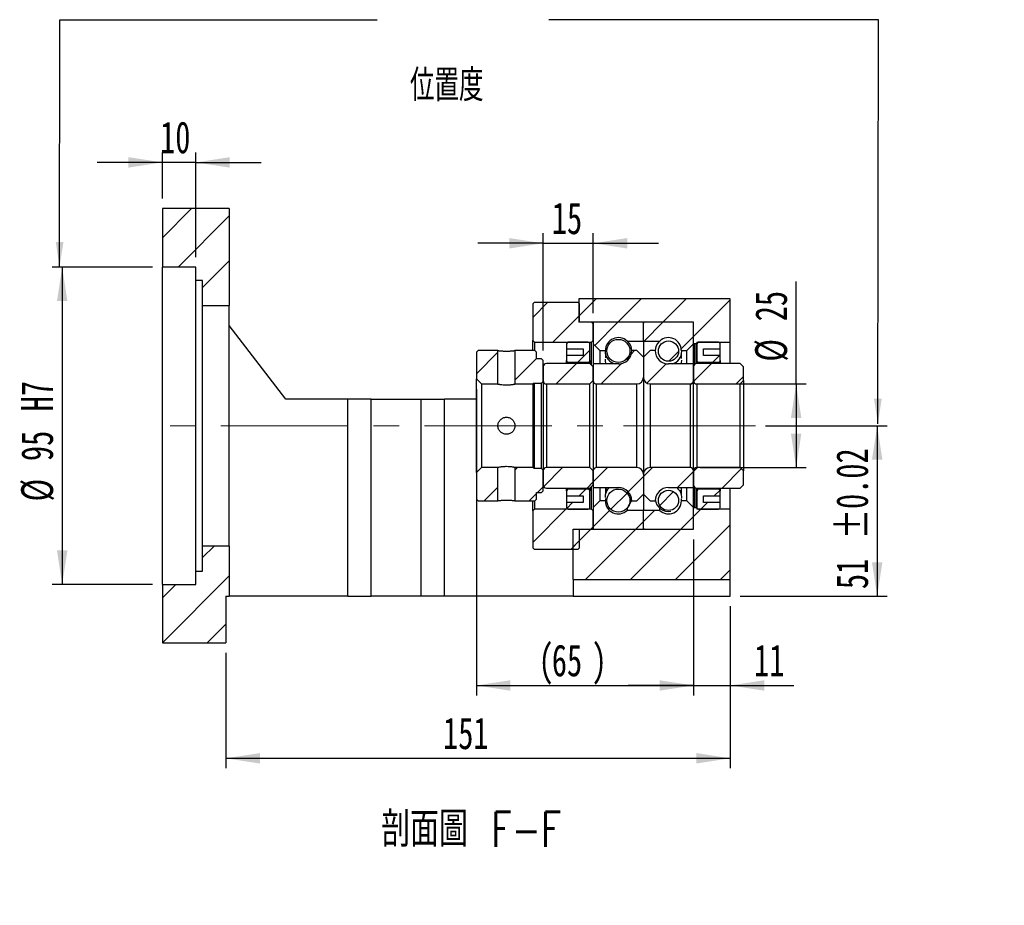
# Model space of a CAD drawing. Header units: millimetres. Extents: x 25 to 283, y 6 to 201.
# Tile 4 of 5: x 185 to 283, y 6 to 95. Entities that reach past the tile are written whole.
import ezdxf

# ---------------------------------------------------------------- set-up
doc = ezdxf.new("R2010")
doc.units = ezdxf.units.MM
doc.linetypes.add('CENTERX2', pattern=[20.32, 12.7, -2.54, 2.54, -2.54])
doc.layers.add('圖層0', color=7, linetype='Continuous')
doc.styles.add('SLDTEXTSTYLE0', font='TXT', dxfattribs={"width": 0.7})
doc.styles.add('SLDTEXTSTYLE1', font='TXT', dxfattribs={"width": 0.7, "bigfont": 'bigfont'})
doc.styles.add('SLDTEXTSTYLE4', font='TXT', dxfattribs={"width": 0.75, "bigfont": 'bigfont'})
doc.dimstyles.new('SLDDIMSTYLE3', dxfattribs={"dimtxt": 3.389974, "dimasz": 2.5, "dimexe": 0, "dimexo": 0.0625, "dimgap": 0.847493, "dimtad": 1, "dimlfac": 3, "dimrnd": 1e-09, "dimzin": 12, "dimdsep": 46, "dimtxsty": 'SLDTEXTSTYLE0', "dimsah": 1, "dimcen": 0.09, "dimadec": 0, "dimazin": 3, "dimtfac": 1, "dimtofl": 0, "dimtmove": 0, "dimatfit": 3, "dimfxl": 1, "dimfrac": 2, "dimtolj": 1, "dimtzin": 12, "dimarcsym": 0})
doc.dimstyles.new('SLDDIMSTYLE6', dxfattribs={"dimtxt": 3.389974, "dimasz": 2.5, "dimexe": 0, "dimexo": 0.0625, "dimgap": 0.847493, "dimtad": 1, "dimlfac": 3, "dimrnd": 1e-09, "dimzin": 12, "dimdsep": 46, "dimtxsty": 'SLDTEXTSTYLE0', "dimsah": 1, "dimcen": 0.09, "dimadec": 0, "dimazin": 3, "dimtfac": 1, "dimtmove": 0, "dimatfit": 0, "dimfxl": 1, "dimfrac": 2, "dimtolj": 1, "dimtzin": 12, "dimarcsym": 0})
doc.dimstyles.new('SLDDIMSTYLE7', dxfattribs={"dimtxt": 3.389974, "dimasz": 2.5, "dimexe": 0, "dimexo": 0.0625, "dimgap": 0.847493, "dimtad": 1, "dimlfac": 3, "dimrnd": 1e-09, "dimzin": 12, "dimdsep": 46, "dimtxsty": 'SLDTEXTSTYLE0', "dimsah": 1, "dimcen": 0.09, "dimadec": 0, "dimazin": 3, "dimtfac": 1, "dimtofl": 0, "dimtmove": 0, "dimatfit": 3, "dimfxl": 1, "dimfrac": 2, "dimtolj": 1, "dimarcsym": 0})
doc.dimstyles.new('SLDDIMSTYLE8', dxfattribs={"dimtxt": 3.389974, "dimasz": 2.5, "dimexe": 0, "dimexo": 0.0625, "dimgap": 0.847493, "dimtad": 1, "dimlfac": 3, "dimrnd": 1e-09, "dimzin": 12, "dimdsep": 46, "dimtxsty": 'SLDTEXTSTYLE0', "dimsah": 1, "dimcen": 0.09, "dimadec": 0, "dimazin": 3, "dimtol": 1, "dimtp": 0.02, "dimtm": 0.02, "dimtfac": 1, "dimtofl": 0, "dimtmove": 0, "dimatfit": 3, "dimfxl": 1, "dimfrac": 2, "dimtolj": 1, "dimarcsym": 0})

# ---------------------------------------------------------------- blocks, each defined once
blk = doc.blocks.new('_D_12')
at = {"layer": '圖層0', "color": 7}
for p, q in [((198.832, 77.012), (198.832, 81.621)), ((202.165, 71.179), (202.165, 81.621)), ((198.832, 80.621), (192.313, 80.621)), ((202.165, 80.621), (198.832, 80.621)), ((202.165, 80.621), (208.685, 80.621))]:
    blk.add_line(p, q, dxfattribs=at)
for points in [[(198.832, 80.621), (195.442, 81.143), (195.442, 80.1)], [(202.165, 80.621), (205.555, 80.1), (205.555, 81.143)]]:
    blk.add_solid(points, dxfattribs=at)
at = {"layer": '圖層0', "color": 7, "insert": (198.605, 84.714), "char_height": 3.175, "attachment_point": 1, "style": 'SLDTEXTSTYLE0'}
blk.add_mtext('10', dxfattribs=at)
blk = doc.blocks.new('_D_13')
at = {"layer": '圖層0', "color": 7}
for p, q in [((197.832, 70.179), (187.832, 70.179)), ((188.832, 70.179), (188.832, 38.512)), ((197.832, 38.512), (187.832, 38.512))]:
    blk.add_line(p, q, dxfattribs=at)
for points in [[(188.832, 70.179), (188.311, 66.789), (189.354, 66.789)], [(188.832, 38.512), (189.354, 41.902), (188.311, 41.902)]]:
    blk.add_solid(points, dxfattribs=at)
at = {"layer": '圖層0', "color": 7, "char_height": 3.175, "attachment_point": 1, "rotation": 90, "style": 'SLDTEXTSTYLE0'}
for s, insert in [('H7', (184.739, 55.788)), ('95', (184.739, 50.821)), ('%%c', (184.739, 46.8))]:
    blk.add_mtext(s, dxfattribs=dict(at, insert=insert))
blk = doc.blocks.new('_D_14')
at = {"layer": '圖層0', "color": 7}
for p, q in [((255.499, 36.345), (255.499, 20.166)), ((205.165, 31.679), (205.165, 20.166)), ((205.165, 21.166), (255.499, 21.166))]:
    blk.add_line(p, q, dxfattribs=at)
for points in [[(205.165, 21.166), (208.555, 20.645), (208.555, 21.688)], [(255.499, 21.166), (252.109, 21.688), (252.109, 20.645)]]:
    blk.add_solid(points, dxfattribs=at)
at = {"layer": '圖層0', "color": 7, "insert": (226.84, 25.259), "char_height": 3.175, "attachment_point": 1, "style": 'SLDTEXTSTYLE0'}
blk.add_mtext('151', dxfattribs=at)
blk = doc.blocks.new('_D_15')
at = {"layer": '圖層0', "color": 7}
for p, q in [((230.165, 58.012), (230.165, 27.433)), ((251.832, 43.012), (251.832, 27.433)), ((230.165, 28.433), (251.832, 28.433))]:
    blk.add_line(p, q, dxfattribs=at)
for points in [[(230.165, 28.433), (233.555, 27.912), (233.555, 28.955)], [(251.832, 28.433), (248.442, 28.955), (248.442, 27.912)]]:
    blk.add_solid(points, dxfattribs=at)
at = {"layer": '圖層0', "color": 7, "char_height": 3.175, "attachment_point": 1, "style": 'SLDTEXTSTYLE0'}
for s, insert in [('(', (236.364, 32.526)), ('65', (237.693, 32.526)), (')', (241.667, 32.526))]:
    blk.add_mtext(s, dxfattribs=dict(at, insert=insert))
blk = doc.blocks.new('_D_16')
at = {"layer": '圖層0', "color": 7}
for p, q in [((251.832, 43.012), (251.832, 27.433)), ((255.499, 36.345), (255.499, 27.433)), ((251.832, 28.433), (245.313, 28.433)), ((251.832, 28.433), (255.499, 28.433)), ((255.499, 28.433), (261.846, 28.433))]:
    blk.add_line(p, q, dxfattribs=at)
for points in [[(251.832, 28.433), (248.442, 28.955), (248.442, 27.912)], [(255.499, 28.433), (258.889, 27.912), (258.889, 28.955)]]:
    blk.add_solid(points, dxfattribs=at)
at = {"layer": '圖層0', "color": 7, "insert": (257.871, 32.526), "char_height": 3.175, "attachment_point": 1, "style": 'SLDTEXTSTYLE0'}
blk.add_mtext('11', dxfattribs=at)
blk = doc.blocks.new('_D_17')
at = {"layer": '圖層0', "color": 7}
for p, q in [((262.073, 58.512), (262.073, 68.747)), ((252.499, 58.512), (263.073, 58.512)), ((262.073, 58.512), (262.073, 50.179)), ((252.499, 50.179), (263.073, 50.179))]:
    blk.add_line(p, q, dxfattribs=at)
for points in [[(262.073, 58.512), (261.552, 55.122), (262.595, 55.122)], [(262.073, 50.179), (262.595, 53.569), (261.552, 53.569)]]:
    blk.add_solid(points, dxfattribs=at)
at = {"layer": '圖層0', "color": 7, "char_height": 3.175, "attachment_point": 1, "rotation": 90, "style": 'SLDTEXTSTYLE0'}
for s, insert in [('25', (257.98, 64.772)), ('%%c', (257.98, 60.75))]:
    blk.add_mtext(s, dxfattribs=dict(at, insert=insert))
blk = doc.blocks.new('_D_18')
at = {"layer": '圖層0', "color": 7}
for p, q in [((259.012, 54.345), (271.159, 54.345)), ((270.159, 54.345), (270.159, 37.345)), ((256.499, 37.345), (271.159, 37.345))]:
    blk.add_line(p, q, dxfattribs=at)
for points in [[(270.159, 54.345), (269.638, 50.955), (270.681, 50.955)], [(270.159, 37.345), (270.681, 40.735), (269.638, 40.735)]]:
    blk.add_solid(points, dxfattribs=at)
at = {"layer": '圖層0', "color": 7, "char_height": 3.175, "attachment_point": 1, "rotation": 90, "style": 'SLDTEXTSTYLE0'}
for s, insert in [('±0.02', (266.066, 43.017)), ('51', (266.066, 38.05))]:
    blk.add_mtext(s, dxfattribs=dict(at, insert=insert))
blk = doc.blocks.new('_D_19')
at = {"layer": '圖層0', "color": 7}
for p, q in [((236.832, 61.845), (236.832, 73.552)), ((241.832, 65.579), (241.832, 73.552)), ((236.832, 72.552), (230.313, 72.552)), ((236.832, 72.552), (241.832, 72.552)), ((241.832, 72.552), (248.351, 72.552))]:
    blk.add_line(p, q, dxfattribs=at)
for points in [[(236.832, 72.552), (233.442, 73.074), (233.442, 72.031)], [(241.832, 72.552), (245.222, 72.031), (245.222, 73.074)]]:
    blk.add_solid(points, dxfattribs=at)
at = {"layer": '圖層0', "color": 7, "insert": (237.693, 76.645), "char_height": 3.175, "attachment_point": 1, "style": 'SLDTEXTSTYLE0'}
blk.add_mtext('15', dxfattribs=at)

msp = doc.modelspace()

# ---------------------------------------------------------------- hatches: boundary and pattern name
at = {"layer": '圖層0', "linetype": 'Continuous', "lineweight": 18}
h = msp.add_hatch(dxfattribs=at)
h.set_pattern_fill('ANSI31', color=256, style=0)
h.paths.add_polyline_path([(205.4987, 66.3454), (205.4987, 76.0121), (198.8321, 76.0121), (198.8321, 70.1787), (202.1654, 70.1787), (202.1654, 68.8454), (202.8321, 68.8454), (202.8321, 66.3454)], flags=0)
h = msp.add_hatch(dxfattribs=at)
h.set_pattern_fill('ANSI31', color=256, style=0)
h.paths.add_polyline_path([(252.1654, 62.6787), (255.4987, 62.6787), (255.4987, 67.0121), (240.3987, 67.0121), (240.3987, 64.6787), (251.8321, 64.6787), (251.8321, 62.5787), (251.8987, 62.5121), (252.0987, 62.5121), (252.1654, 62.5787)], flags=0)
h = msp.add_hatch(dxfattribs=at)
h.set_pattern_fill('ANSI31', color=256, style=0)
h.paths.add_polyline_path([(235.9487, 66.6787), (235.7821, 66.5121), (235.7821, 62.8454), (235.9487, 62.6787), (241.6654, 62.6787), (241.8321, 62.8454), (241.8321, 64.5121), (241.6654, 64.6787), (240.4487, 64.6787), (240.4487, 66.5121), (240.2821, 66.6787)], flags=0)
h = msp.add_hatch(dxfattribs=at)
h.set_pattern_fill('ANSI31', color=256, style=0)
edge = h.paths.add_edge_path(flags=0)
edge.add_line((246.7321, 64.6787), (241.9321, 64.6787))
edge.add_arc((241.9321, 64.5787), 0.1, 90, 180)
edge.add_line((241.8321, 64.5787), (241.8321, 62.5121))
edge.add_line((241.8321, 62.5121), (242.4987, 61.8454))
edge.add_line((242.4987, 61.8454), (243.0404, 61.8454))
edge.add_arc((244.3321, 61.8454), 1.2917, 47.348118, 180, ccw=False)
edge.add_line((245.2072, 62.7954), (246.8321, 62.7954))
edge.add_line((246.8321, 62.7954), (246.8321, 64.5787))
edge.add_arc((246.7321, 64.5787), 0.1, 0, 90)
h = msp.add_hatch(dxfattribs=at)
h.set_pattern_fill('ANSI31', color=256, style=0)
edge = h.paths.add_edge_path(flags=0)
edge.add_line((251.8321, 62.5121), (251.8321, 64.5787))
edge.add_arc((251.7321, 64.5787), 0.1, 0, 90)
edge.add_line((251.7321, 64.6787), (246.9321, 64.6787))
edge.add_arc((246.9321, 64.5787), 0.1, 90, 180)
edge.add_line((246.8321, 64.5787), (246.8321, 62.7954))
edge.add_line((246.8321, 62.7954), (248.4569, 62.7954))
edge.add_arc((249.3321, 61.8454), 1.2917, 0, 132.651882, ccw=False)
edge.add_line((250.6237, 61.8454), (251.1654, 61.8454))
edge.add_line((251.1654, 61.8454), (251.8321, 62.5121))
h = msp.add_hatch(dxfattribs=at)
h.set_pattern_fill('ANSI31', color=256, style=0)
edge = h.paths.add_edge_path(flags=0)
edge.add_arc((244.3321, 61.8154), 1.1528, 0, 360)
h = msp.add_hatch(dxfattribs=at)
h.set_pattern_fill('ANSI31', color=256, style=0)
edge = h.paths.add_edge_path(flags=0)
edge.add_line((240.8321, 62.0121), (240.8321, 61.3454))
edge.add_line((240.8321, 61.3454), (239.1654, 61.3454))
edge.add_line((239.1654, 61.3454), (239.1654, 60.8454))
edge.add_arc((239.3321, 60.8454), 0.1667, 180, 270)
edge.add_line((239.3321, 60.6787), (241.3321, 60.6787))
edge.add_arc((241.3321, 60.8454), 0.1667, 270, 360)
edge.add_line((241.4987, 60.8454), (241.4987, 62.5121))
edge.add_arc((241.3321, 62.5121), 0.1667, 0, 90)
edge.add_line((241.3321, 62.6787), (239.3321, 62.6787))
edge.add_arc((239.3321, 62.5121), 0.1667, 90, 180)
edge.add_line((239.1654, 62.5121), (239.1654, 62.0121))
edge.add_line((239.1654, 62.0121), (240.8321, 62.0121))
h = msp.add_hatch(dxfattribs=at)
h.set_pattern_fill('ANSI31', color=256, style=0)
edge = h.paths.add_edge_path(flags=0)
edge.add_arc((249.3321, 61.7945), 1.0085, 0, 360)
h = msp.add_hatch(dxfattribs=at)
h.set_pattern_fill('ANSI31', color=256, style=0)
edge = h.paths.add_edge_path(flags=0)
edge.add_line((254.4987, 60.8454), (254.4987, 61.3454))
edge.add_line((254.4987, 61.3454), (252.8321, 61.3454))
edge.add_line((252.8321, 61.3454), (252.8321, 62.0121))
edge.add_line((252.8321, 62.0121), (254.4987, 62.0121))
edge.add_line((254.4987, 62.0121), (254.4987, 62.5121))
edge.add_arc((254.3321, 62.5121), 0.1667, 0, 90)
edge.add_line((254.3321, 62.6787), (252.3321, 62.6787))
edge.add_arc((252.3321, 62.5121), 0.1667, 90, 180)
edge.add_line((252.1654, 62.5121), (252.1654, 60.8454))
edge.add_arc((252.3321, 60.8454), 0.1667, 180, 270)
edge.add_line((252.3321, 60.6787), (254.3321, 60.6787))
edge.add_arc((254.3321, 60.8454), 0.1667, 270, 360)
h = msp.add_hatch(dxfattribs=at)
h.set_pattern_fill('ANSI31', color=256, style=0)
h.paths.add_polyline_path([(230.3321, 61.8454), (230.1654, 61.6787), (230.1654, 59.0121), (230.6654, 58.5121), (232.3154, 58.5121), (232.3154, 61.8454)], flags=0)
h = msp.add_hatch(dxfattribs=at)
h.set_pattern_fill('ANSI31', color=256, style=0)
h.paths.add_polyline_path([(236.8321, 60.8454), (236.6654, 61.0121), (236.1654, 61.0121), (236.1654, 61.6787), (235.9987, 61.8454), (234.0154, 61.8454), (234.0154, 58.5121), (235.8321, 58.5121), (235.9154, 58.5954), (236.6654, 58.5954), (236.8321, 58.7621)], flags=0)
h = msp.add_hatch(dxfattribs=at)
h.set_pattern_fill('ANSI31', color=256, style=0)
edge = h.paths.add_edge_path(flags=0)
edge.add_line((246.8321, 59.1787), (246.8321, 61.1787))
edge.add_line((246.8321, 61.1787), (246.1654, 61.8454))
edge.add_line((246.1654, 61.8454), (245.6654, 61.8454))
edge.add_arc((244.3321, 61.8454), 1.3333, 270, 360, ccw=False)
edge.add_line((244.3321, 60.5121), (241.8321, 60.5121))
edge.add_line((241.8321, 60.5121), (241.8321, 58.8454))
edge.add_arc((242.1654, 58.8454), 0.3333, 180, 270)
edge.add_line((242.1654, 58.5121), (246.1654, 58.5121))
edge.add_arc((246.1654, 59.1787), 0.6667, 270, 360)
h = msp.add_hatch(dxfattribs=at)
h.set_pattern_fill('ANSI31', color=256, style=0)
edge = h.paths.add_edge_path(flags=0)
edge.add_line((247.9987, 61.8454), (247.4987, 61.8454))
edge.add_line((247.4987, 61.8454), (246.8321, 61.1787))
edge.add_line((246.8321, 61.1787), (246.8321, 59.1787))
edge.add_arc((247.4987, 59.1787), 0.6667, 180, 270)
edge.add_line((247.4987, 58.5121), (251.4987, 58.5121))
edge.add_arc((251.4987, 58.8454), 0.3333, 270, 360)
edge.add_line((251.8321, 58.8454), (251.8321, 60.5121))
edge.add_line((251.8321, 60.5121), (249.3321, 60.5121))
edge.add_arc((249.3321, 61.8454), 1.3333, 180, 270, ccw=False)
h = msp.add_hatch(dxfattribs=at)
h.set_pattern_fill('ANSI31', color=256, style=0)
edge = h.paths.add_edge_path(flags=0)
edge.add_line((241.4987, 58.5121), (241.8321, 58.8454))
edge.add_line((241.8321, 58.8454), (241.8321, 60.2287))
edge.add_line((241.8321, 60.2287), (241.4987, 60.5621))
edge.add_line((241.4987, 60.5621), (237.1654, 60.5621))
edge.add_arc((237.1654, 60.2287), 0.3333, 90, 180)
edge.add_line((236.8321, 60.2287), (236.8321, 58.8454))
edge.add_arc((237.1654, 58.8454), 0.3333, 180, 270)
edge.add_line((237.1654, 58.5121), (241.4987, 58.5121))
h = msp.add_hatch(dxfattribs=at)
h.set_pattern_fill('ANSI31', color=256, style=0)
edge = h.paths.add_edge_path(flags=0)
edge.add_line((256.4987, 58.5121), (256.8321, 58.8454))
edge.add_line((256.8321, 58.8454), (256.8321, 60.2287))
edge.add_line((256.8321, 60.2287), (256.4987, 60.5621))
edge.add_line((256.4987, 60.5621), (252.1654, 60.5621))
edge.add_arc((252.1654, 60.2287), 0.3333, 90, 180)
edge.add_line((251.8321, 60.2287), (251.8321, 58.8454))
edge.add_arc((252.1654, 58.8454), 0.3333, 180, 270)
edge.add_line((252.1654, 58.5121), (256.4987, 58.5121))
h = msp.add_hatch(dxfattribs=at)
h.set_pattern_fill('ANSI31', color=256, style=0)
h.paths.add_polyline_path([(230.1654, 47.0121), (230.3321, 46.8454), (232.3154, 46.8454), (232.3154, 50.1787), (230.6654, 50.1787), (230.1654, 49.6787)], flags=0)
h = msp.add_hatch(dxfattribs=at)
h.set_pattern_fill('ANSI31', color=256, style=0)
h.paths.add_polyline_path([(235.9987, 46.8454), (236.1654, 47.0121), (236.1654, 47.6787), (236.6654, 47.6787), (236.8321, 47.8454), (236.8321, 49.9287), (236.6654, 50.0954), (235.9154, 50.0954), (235.8321, 50.1787), (234.0154, 50.1787), (234.0154, 46.8454)], flags=0)
h = msp.add_hatch(dxfattribs=at)
h.set_pattern_fill('ANSI31', color=256, style=0)
edge = h.paths.add_edge_path(flags=0)
edge.add_line((241.8321, 49.8454), (241.4987, 50.1787))
edge.add_line((241.4987, 50.1787), (237.1654, 50.1787))
edge.add_arc((237.1654, 49.8454), 0.3333, 90, 180)
edge.add_line((236.8321, 49.8454), (236.8321, 48.4621))
edge.add_arc((237.1654, 48.4621), 0.3333, 180, 270)
edge.add_line((237.1654, 48.1287), (241.4987, 48.1287))
edge.add_line((241.4987, 48.1287), (241.8321, 48.4621))
edge.add_line((241.8321, 48.4621), (241.8321, 49.8454))
h = msp.add_hatch(dxfattribs=at)
h.set_pattern_fill('ANSI31', color=256, style=0)
edge = h.paths.add_edge_path(flags=0)
edge.add_line((245.6654, 46.8454), (246.1654, 46.8454))
edge.add_line((246.1654, 46.8454), (246.8321, 47.5121))
edge.add_line((246.8321, 47.5121), (246.8321, 49.5121))
edge.add_arc((246.1654, 49.5121), 0.6667, 360, 450)
edge.add_line((246.1654, 50.1787), (242.1654, 50.1787))
edge.add_arc((242.1654, 49.8454), 0.3333, 90, 180)
edge.add_line((241.8321, 49.8454), (241.8321, 48.1787))
edge.add_line((241.8321, 48.1787), (244.3321, 48.1787))
edge.add_arc((244.3321, 46.8454), 1.3333, 0, 90, ccw=False)
h = msp.add_hatch(dxfattribs=at)
h.set_pattern_fill('ANSI31', color=256, style=0)
edge = h.paths.add_edge_path(flags=0)
edge.add_line((246.8321, 49.5121), (246.8321, 47.5121))
edge.add_line((246.8321, 47.5121), (247.4987, 46.8454))
edge.add_line((247.4987, 46.8454), (247.9987, 46.8454))
edge.add_arc((249.3321, 46.8454), 1.3333, 90, 180, ccw=False)
edge.add_line((249.3321, 48.1787), (251.8321, 48.1787))
edge.add_line((251.8321, 48.1787), (251.8321, 49.8454))
edge.add_arc((251.4987, 49.8454), 0.3333, 0, 90)
edge.add_line((251.4987, 50.1787), (247.4987, 50.1787))
edge.add_arc((247.4987, 49.5121), 0.6667, 90, 180)
h = msp.add_hatch(dxfattribs=at)
h.set_pattern_fill('ANSI31', color=256, style=0)
edge = h.paths.add_edge_path(flags=0)
edge.add_line((256.8321, 49.8454), (256.4987, 50.1787))
edge.add_line((256.4987, 50.1787), (252.1654, 50.1787))
edge.add_arc((252.1654, 49.8454), 0.3333, 90, 180)
edge.add_line((251.8321, 49.8454), (251.8321, 48.4621))
edge.add_arc((252.1654, 48.4621), 0.3333, 180, 270)
edge.add_line((252.1654, 48.1287), (256.4987, 48.1287))
edge.add_line((256.4987, 48.1287), (256.8321, 48.4621))
edge.add_line((256.8321, 48.4621), (256.8321, 49.8454))
h = msp.add_hatch(dxfattribs=at)
h.set_pattern_fill('ANSI31', color=256, style=0)
edge = h.paths.add_edge_path(flags=0)
edge.add_line((239.1654, 47.8454), (239.1654, 47.3454))
edge.add_line((239.1654, 47.3454), (240.8321, 47.3454))
edge.add_line((240.8321, 47.3454), (240.8321, 46.6787))
edge.add_line((240.8321, 46.6787), (239.1654, 46.6787))
edge.add_line((239.1654, 46.6787), (239.1654, 46.1787))
edge.add_arc((239.3321, 46.1787), 0.1667, 180, 270)
edge.add_line((239.3321, 46.0121), (241.3321, 46.0121))
edge.add_arc((241.3321, 46.1787), 0.1667, 270, 360)
edge.add_line((241.4987, 46.1787), (241.4987, 47.8454))
edge.add_arc((241.3321, 47.8454), 0.1667, 0, 90)
edge.add_line((241.3321, 48.0121), (239.3321, 48.0121))
edge.add_arc((239.3321, 47.8454), 0.1667, 90, 180)
h = msp.add_hatch(dxfattribs=at)
h.set_pattern_fill('ANSI31', color=256, style=0)
edge = h.paths.add_edge_path(flags=0)
edge.add_arc((244.3321, 46.8754), 1.1528, 0, 360)
h = msp.add_hatch(dxfattribs=at)
h.set_pattern_fill('ANSI31', color=256, style=0)
edge = h.paths.add_edge_path(flags=0)
edge.add_arc((249.3321, 46.8963), 1.0085, 0, 360)
h = msp.add_hatch(dxfattribs=at)
h.set_pattern_fill('ANSI31', color=256, style=0)
edge = h.paths.add_edge_path(flags=0)
edge.add_line((252.8321, 46.6787), (252.8321, 47.3454))
edge.add_line((252.8321, 47.3454), (254.4987, 47.3454))
edge.add_line((254.4987, 47.3454), (254.4987, 47.8454))
edge.add_arc((254.3321, 47.8454), 0.1667, 0, 90)
edge.add_line((254.3321, 48.0121), (252.3321, 48.0121))
edge.add_arc((252.3321, 47.8454), 0.1667, 90, 180)
edge.add_line((252.1654, 47.8454), (252.1654, 46.1787))
edge.add_arc((252.3321, 46.1787), 0.1667, 180, 270)
edge.add_line((252.3321, 46.0121), (254.3321, 46.0121))
edge.add_arc((254.3321, 46.1787), 0.1667, 270, 360)
edge.add_line((254.4987, 46.1787), (254.4987, 46.6787))
edge.add_line((254.4987, 46.6787), (252.8321, 46.6787))
h = msp.add_hatch(dxfattribs=at)
h.set_pattern_fill('ANSI31', color=256, style=0)
h.paths.add_polyline_path([(239.8321, 44.0121), (239.8321, 39.0121), (255.4987, 39.0121), (255.4987, 46.0121), (252.1654, 46.0121), (252.1654, 46.1121), (252.0987, 46.1787), (251.8987, 46.1787), (251.8321, 46.1121), (251.8321, 44.0121)], flags=0)
h = msp.add_hatch(dxfattribs=at)
h.set_pattern_fill('ANSI31', color=256, style=0)
edge = h.paths.add_edge_path(flags=0)
edge.add_line((241.8321, 46.1787), (241.8321, 44.1121))
edge.add_arc((241.9321, 44.1121), 0.1, 180, 270)
edge.add_line((241.9321, 44.0121), (246.7321, 44.0121))
edge.add_arc((246.7321, 44.1121), 0.1, 270, 360)
edge.add_line((246.8321, 44.1121), (246.8321, 45.8954))
edge.add_line((246.8321, 45.8954), (245.2072, 45.8954))
edge.add_arc((244.3321, 46.8454), 1.2917, 180, 312.651882, ccw=False)
edge.add_line((243.0404, 46.8454), (242.4987, 46.8454))
edge.add_line((242.4987, 46.8454), (241.8321, 46.1787))
h = msp.add_hatch(dxfattribs=at)
h.set_pattern_fill('ANSI31', color=256, style=0)
edge = h.paths.add_edge_path(flags=0)
edge.add_line((246.9321, 44.0121), (251.7321, 44.0121))
edge.add_arc((251.7321, 44.1121), 0.1, 270, 360)
edge.add_line((251.8321, 44.1121), (251.8321, 46.1787))
edge.add_line((251.8321, 46.1787), (251.1654, 46.8454))
edge.add_line((251.1654, 46.8454), (250.6237, 46.8454))
edge.add_arc((249.3321, 46.8454), 1.2917, 227.348118, 360, ccw=False)
edge.add_line((248.4569, 45.8954), (246.8321, 45.8954))
edge.add_line((246.8321, 45.8954), (246.8321, 44.1121))
edge.add_arc((246.9321, 44.1121), 0.1, 180, 270)
h = msp.add_hatch(dxfattribs=at)
h.set_pattern_fill('ANSI31', color=256, style=0)
h.paths.add_polyline_path([(235.9487, 46.0121), (235.7821, 45.8454), (235.7821, 42.1787), (235.9487, 42.0121), (240.2821, 42.0121), (240.4487, 42.1787), (240.4487, 44.0121), (241.6654, 44.0121), (241.8321, 44.1787), (241.8321, 45.8454), (241.6654, 46.0121)], flags=0)
h = msp.add_hatch(dxfattribs=at)
h.set_pattern_fill('ANSI31', color=256, style=0)
h.paths.add_polyline_path([(205.4987, 37.3454), (205.4987, 42.3454), (202.8321, 42.3454), (202.8321, 39.8454), (202.1654, 39.8454), (202.1654, 38.5121), (198.8321, 38.5121), (198.8321, 32.6787), (205.1654, 32.6787), (205.1654, 37.3454)], flags=0)

# ---------------------------------------------------------------- linework, layer by layer
at = {"color": 7, "linetype": 'Continuous', "lineweight": 25}
for p, q in [((198.8321, 76.0121), (198.8321, 70.1787)), ((205.4987, 76.0121), (198.8321, 76.0121)), ((205.4987, 76.0121), (205.4987, 66.3454)), ((202.1654, 70.1787), (198.8321, 70.1787)), ((198.8321, 38.5121), (198.8321, 70.1787)), ((202.1654, 68.8454), (202.1654, 70.1787)), ((202.8321, 68.8454), (202.1654, 68.8454)), ((202.1654, 39.8454), (202.1654, 68.8454)), ((202.8321, 66.3454), (202.8321, 68.8454)), ((240.3987, 67.0121), (240.3987, 64.6787)), ((255.4987, 67.0121), (240.3987, 67.0121)), ((255.4987, 62.6787), (255.4987, 67.0121)), ((202.8321, 66.3454), (205.4987, 66.3454)), ((202.8321, 42.3454), (202.8321, 66.3454)), ((205.4987, 42.3454), (205.4987, 66.3454)), ((235.7821, 66.5121), (235.9487, 66.6787)), ((235.7821, 66.5121), (235.7821, 62.8454)), ((235.9487, 66.6787), (240.2821, 66.6787)), ((240.2821, 66.6787), (240.4487, 66.5121)), ((240.4487, 64.6787), (240.4487, 66.5121)), ((211.1654, 57.0121), (205.4987, 64.3454)), ((251.8321, 64.6787), (240.3987, 64.6787)), ((241.6654, 64.6787), (240.4487, 64.6787)), ((241.6654, 64.6787), (241.8321, 64.5121)), ((241.8321, 64.5787), (241.8321, 62.5121)), ((241.8321, 62.8454), (241.8321, 64.5121)), ((246.7321, 64.6787), (241.9321, 64.6787)), ((246.8321, 62.7954), (246.8321, 64.5787)), ((251.7321, 64.6787), (246.9321, 64.6787)), ((251.8321, 62.5787), (251.8321, 64.6787)), ((251.8321, 62.5121), (251.8321, 64.5787)), ((235.9487, 62.6787), (235.7821, 62.8454)), ((235.7821, 61.8454), (235.7821, 62.8454)), ((235.9487, 62.6787), (241.6654, 62.6787)), ((235.9487, 62.6787), (235.9487, 61.8454)), ((239.1654, 62.5121), (239.1654, 62.0121)), ((239.1654, 62.0121), (240.8321, 62.0121)), ((239.1654, 62.0121), (239.1654, 61.3454)), ((241.3321, 62.6787), (239.3321, 62.6787)), ((240.8321, 62.0121), (240.8321, 61.3454)), ((241.4987, 60.8454), (241.4987, 62.5121)), ((241.8321, 62.8454), (241.6654, 62.6787)), ((241.6654, 60.3954), (241.6654, 62.6787)), ((241.8321, 62.5121), (242.4987, 61.8454)), ((241.8321, 62.5121), (241.8321, 60.5121)), ((245.2072, 62.7954), (246.8321, 62.7954)), ((245.2072, 62.7954), (245.2072, 62.7857)), ((246.8321, 62.7954), (246.8321, 61.1787)), ((246.8321, 62.7954), (248.4569, 62.7954)), ((248.4569, 62.7716), (248.4569, 62.7954)), ((251.1654, 61.8454), (251.8321, 62.5121)), ((251.8987, 62.5121), (251.8321, 62.5787)), ((251.8321, 60.5121), (251.8321, 62.5121)), ((252.0987, 62.5121), (251.8987, 62.5121)), ((251.8987, 62.5121), (251.8987, 60.4287)), ((252.1654, 62.5787), (252.0987, 62.5121)), ((252.0987, 60.5553), (252.0987, 62.5121)), ((252.1654, 62.6787), (252.1654, 62.5787)), ((252.1654, 62.6787), (255.4987, 62.6787)), ((252.1654, 62.5787), (252.1654, 62.5121)), ((252.1654, 62.5121), (252.1654, 60.8454)), ((254.3321, 62.6787), (252.3321, 62.6787)), ((252.8321, 62.0121), (254.4987, 62.0121)), ((252.8321, 61.3454), (252.8321, 62.0121)), ((254.4987, 62.0121), (254.4987, 62.5121)), ((254.4987, 61.3454), (254.4987, 62.0121)), ((255.4987, 60.5621), (255.4987, 62.6787)), ((230.1654, 61.6787), (230.3321, 61.8454)), ((230.1654, 61.6787), (230.1654, 59.0121)), ((232.3154, 61.8454), (230.3321, 61.8454)), ((232.3154, 58.5121), (232.3154, 61.8454)), ((234.0154, 61.8454), (234.0154, 58.5121)), ((235.9987, 61.8454), (234.0154, 61.8454)), ((235.9987, 61.8454), (236.1654, 61.6787)), ((236.1654, 61.0121), (236.1654, 61.6787)), ((236.6654, 61.0121), (236.1654, 61.0121)), ((236.6654, 61.0121), (236.8321, 60.8454)), ((239.1654, 61.3454), (239.1654, 60.8454)), ((240.8321, 61.3454), (239.1654, 61.3454)), ((242.4987, 61.8454), (243.0404, 61.8454)), ((242.4987, 61.8454), (242.4987, 60.5121)), ((243.0404, 61.8454), (243.0404, 61.8377)), ((243.0404, 61.4847), (243.0404, 61.1373)), ((246.1654, 61.8454), (245.6654, 61.8454)), ((246.8321, 61.1787), (246.1654, 61.8454)), ((247.4987, 61.8454), (246.8321, 61.1787)), ((246.8321, 61.1787), (246.8321, 59.1787)), ((247.9987, 61.8454), (247.4987, 61.8454)), ((250.6237, 61.8454), (251.1654, 61.8454)), ((250.6237, 61.8257), (250.6237, 61.8454)), ((250.6237, 61.0485), (250.6237, 61.4638)), ((251.1654, 60.5121), (251.1654, 61.8454)), ((254.4987, 61.3454), (252.8321, 61.3454)), ((254.4987, 60.8454), (254.4987, 61.3454)), ((236.8321, 58.7621), (236.8321, 60.8454)), ((236.8321, 60.2287), (236.8321, 58.8454)), ((241.4987, 60.5621), (237.1654, 60.5621)), ((239.1654, 60.5621), (239.1654, 60.8454)), ((239.3321, 60.6787), (241.3321, 60.6787)), ((241.4987, 60.8454), (241.4987, 60.5621)), ((241.4987, 60.5621), (241.8321, 60.2287)), ((241.8321, 60.5121), (241.8321, 58.8454)), ((244.3321, 60.5121), (241.8321, 60.5121)), ((241.8321, 58.8454), (241.8321, 60.2287)), ((243.0404, 60.6597), (243.0404, 60.5121)), ((251.8321, 60.5121), (249.3321, 60.5121)), ((250.6237, 60.5121), (250.6237, 60.563)), ((251.8321, 58.8454), (251.8321, 60.5121)), ((251.8321, 60.2287), (251.8321, 58.8454)), ((252.1654, 60.5621), (252.1654, 60.8454)), ((256.4987, 60.5621), (252.1654, 60.5621)), ((252.3321, 60.6787), (254.3321, 60.6787)), ((254.4987, 60.8454), (254.4987, 60.5621)), ((256.4987, 60.5621), (256.8321, 60.2287)), ((256.8321, 58.8454), (256.8321, 60.2287)), ((230.6654, 58.5121), (230.1654, 59.0121)), ((230.1654, 49.6787), (230.1654, 59.0121)), ((246.8321, 59.1787), (246.8321, 49.5121)), ((230.6654, 58.5121), (230.6654, 50.1787)), ((230.6654, 58.5121), (232.3154, 58.5121)), ((234.0154, 58.5121), (235.8321, 58.5121)), ((235.9154, 58.5954), (235.8321, 58.5121)), ((235.8321, 50.1787), (235.8321, 58.5121)), ((235.9154, 58.5954), (236.6654, 58.5954)), ((235.9154, 58.5954), (235.9154, 50.0954)), ((236.8321, 58.7621), (236.6654, 58.5954)), ((236.6654, 50.0954), (236.6654, 58.5954)), ((236.8321, 58.7621), (236.8321, 49.9287)), ((237.1654, 58.5121), (241.4987, 58.5121)), ((237.1654, 58.5121), (237.1654, 50.1787)), ((241.8321, 58.8454), (241.4987, 58.5121)), ((241.4987, 50.1787), (241.4987, 58.5121)), ((241.8321, 58.8454), (241.8321, 49.8454)), ((242.1654, 58.5121), (246.1654, 58.5121)), ((242.1654, 50.1787), (242.1654, 58.5121)), ((246.1654, 50.1787), (246.1654, 58.5121)), ((247.4987, 58.5121), (251.4987, 58.5121)), ((247.4987, 58.5121), (247.4987, 50.1787)), ((251.4987, 58.5121), (251.4987, 50.1787)), ((251.8321, 49.8454), (251.8321, 58.8454)), ((252.1654, 58.5121), (256.4987, 58.5121)), ((252.1654, 58.5121), (252.1654, 50.1787)), ((256.8321, 58.8454), (256.4987, 58.5121)), ((256.4987, 50.1787), (256.4987, 58.5121)), ((256.8321, 58.8454), (256.8321, 49.8454)), ((217.3321, 57.0121), (211.1654, 57.0121)), ((217.3321, 37.3454), (217.3321, 57.0121)), ((219.6654, 57.0121), (217.3321, 57.0121)), ((219.6654, 37.3454), (219.6654, 57.0121)), ((219.6654, 57.0121), (224.6654, 57.0121)), ((224.6654, 37.3454), (224.6654, 57.0121)), ((224.6654, 57.0121), (226.9987, 57.0121)), ((226.9987, 37.3454), (226.9987, 57.0121)), ((230.1654, 57.0121), (226.9987, 57.0121)), ((230.1654, 49.6787), (230.6654, 50.1787)), ((232.3154, 50.1787), (230.6654, 50.1787)), ((232.3154, 46.8454), (232.3154, 50.1787)), ((235.8321, 50.1787), (234.0154, 50.1787)), ((234.0154, 50.1787), (234.0154, 46.8454)), ((235.8321, 50.1787), (235.9154, 50.0954)), ((241.4987, 50.1787), (237.1654, 50.1787)), ((241.4987, 50.1787), (241.8321, 49.8454)), ((246.1654, 50.1787), (242.1654, 50.1787)), ((251.4987, 50.1787), (247.4987, 50.1787)), ((256.4987, 50.1787), (252.1654, 50.1787)), ((256.4987, 50.1787), (256.8321, 49.8454)), ((230.1654, 49.6787), (230.1654, 47.0121)), ((236.6654, 50.0954), (235.9154, 50.0954)), ((236.6654, 50.0954), (236.8321, 49.9287)), ((236.8321, 47.8454), (236.8321, 49.9287)), ((236.8321, 49.8454), (236.8321, 48.4621)), ((241.8321, 48.4621), (241.8321, 49.8454)), ((241.8321, 49.8454), (241.8321, 48.1787)), ((246.8321, 49.5121), (246.8321, 47.5121)), ((251.8321, 49.8454), (251.8321, 48.4621)), ((251.8321, 48.1787), (251.8321, 49.8454)), ((256.8321, 48.4621), (256.8321, 49.8454)), ((241.8321, 48.4621), (241.4987, 48.1287)), ((241.6654, 46.0121), (241.6654, 48.2954)), ((241.8321, 48.1787), (241.8321, 46.1787)), ((241.8321, 48.1787), (244.3321, 48.1787)), ((242.4987, 48.1787), (242.4987, 46.8454)), ((243.0404, 48.1787), (243.0404, 47.5183)), ((249.3321, 48.1787), (251.8321, 48.1787)), ((250.6237, 47.4602), (250.6237, 48.1787)), ((251.1654, 46.8454), (251.1654, 48.1787)), ((251.8321, 46.1787), (251.8321, 48.1787)), ((251.8987, 48.2621), (251.8987, 46.1787)), ((256.8321, 48.4621), (256.4987, 48.1287)), ((236.1654, 47.6787), (236.6654, 47.6787)), ((236.1654, 47.0121), (236.1654, 47.6787)), ((236.8321, 47.8454), (236.6654, 47.6787)), ((237.1654, 48.1287), (241.4987, 48.1287)), ((239.1654, 47.8454), (239.1654, 48.1287)), ((239.1654, 47.8454), (239.1654, 47.3454)), ((239.1654, 47.3454), (240.8321, 47.3454)), ((239.1654, 47.3454), (239.1654, 46.6787)), ((241.3321, 48.0121), (239.3321, 48.0121)), ((240.8321, 47.3454), (240.8321, 46.6787)), ((241.4987, 48.1287), (241.4987, 47.8454)), ((241.4987, 46.1787), (241.4987, 47.8454)), ((246.1654, 46.8454), (246.8321, 47.5121)), ((246.8321, 47.5121), (246.8321, 45.8954)), ((246.8321, 47.5121), (247.4987, 46.8454)), ((250.4872, 47.7954), (250.5473, 47.9128)), ((252.0987, 46.1787), (252.0987, 48.1355)), ((252.1654, 48.1287), (256.4987, 48.1287)), ((252.1654, 47.8454), (252.1654, 48.1287)), ((252.1654, 47.8454), (252.1654, 46.1787)), ((254.3321, 48.0121), (252.3321, 48.0121)), ((252.8321, 47.3454), (254.4987, 47.3454)), ((252.8321, 46.6787), (252.8321, 47.3454)), ((254.4987, 48.1287), (254.4987, 47.8454)), ((254.4987, 47.3454), (254.4987, 47.8454)), ((254.4987, 46.6787), (254.4987, 47.3454)), ((255.4987, 46.0121), (255.4987, 48.1287)), ((230.3321, 46.8454), (230.1654, 47.0121)), ((230.3321, 46.8454), (232.3154, 46.8454)), ((234.0154, 46.8454), (235.9987, 46.8454)), ((235.7821, 45.8454), (235.7821, 46.8454)), ((235.9487, 46.8454), (235.9487, 46.0121)), ((236.1654, 47.0121), (235.9987, 46.8454)), ((239.1654, 46.6787), (239.1654, 46.1787)), ((240.8321, 46.6787), (239.1654, 46.6787)), ((242.4987, 46.8454), (241.8321, 46.1787)), ((241.8321, 46.1787), (241.8321, 44.1121)), ((243.0404, 46.8454), (242.4987, 46.8454)), ((243.0404, 47.0958), (243.0404, 46.8454)), ((245.6654, 46.8454), (246.1654, 46.8454)), ((247.4987, 46.8454), (247.9987, 46.8454)), ((250.6237, 46.8454), (250.6237, 47.0464)), ((251.1654, 46.8454), (250.6237, 46.8454)), ((251.8321, 46.1787), (251.1654, 46.8454)), ((251.8321, 46.1121), (251.8987, 46.1787)), ((251.8321, 44.1121), (251.8321, 46.1787)), ((251.8987, 46.1787), (252.0987, 46.1787)), ((252.0987, 46.1787), (252.1654, 46.1121)), ((252.1654, 46.1787), (252.1654, 46.1121)), ((254.4987, 46.6787), (252.8321, 46.6787)), ((254.4987, 46.1787), (254.4987, 46.6787)), ((235.7821, 45.8454), (235.9487, 46.0121)), ((235.7821, 45.8454), (235.7821, 42.1787)), ((241.6654, 46.0121), (235.9487, 46.0121)), ((239.3321, 46.0121), (241.3321, 46.0121)), ((241.6654, 46.0121), (241.8321, 45.8454)), ((241.8321, 44.1787), (241.8321, 45.8454)), ((245.2072, 46.125), (245.2072, 45.8954)), ((246.8321, 45.8954), (245.2072, 45.8954)), ((246.8321, 44.1121), (246.8321, 45.8954)), ((248.4569, 45.8954), (246.8321, 45.8954)), ((248.4569, 45.8954), (248.4569, 46.1268)), ((251.8321, 44.0121), (251.8321, 46.1121)), ((252.1654, 46.1121), (252.1654, 46.0121)), ((255.4987, 46.0121), (252.1654, 46.0121)), ((252.3321, 46.0121), (254.3321, 46.0121)), ((255.4987, 39.0121), (255.4987, 46.0121)), ((239.8321, 44.0121), (251.8321, 44.0121)), ((239.8321, 39.0121), (239.8321, 44.0121)), ((240.4487, 44.0121), (241.6654, 44.0121)), ((240.4487, 42.1787), (240.4487, 44.0121)), ((241.8321, 44.1787), (241.6654, 44.0121)), ((241.9321, 44.0121), (246.7321, 44.0121)), ((246.9321, 44.0121), (251.7321, 44.0121)), ((202.8321, 39.8454), (202.8321, 42.3454)), ((205.4987, 42.3454), (202.8321, 42.3454)), ((205.4987, 42.3454), (205.4987, 37.3454)), ((235.9487, 42.0121), (235.7821, 42.1787)), ((240.2821, 42.0121), (235.9487, 42.0121)), ((240.4487, 42.1787), (240.2821, 42.0121)), ((202.1654, 38.5121), (202.1654, 39.8454)), ((202.1654, 39.8454), (202.8321, 39.8454)), ((198.8321, 38.5121), (198.8321, 32.6787)), ((198.8321, 38.5121), (202.1654, 38.5121)), ((239.8321, 39.0121), (255.4987, 39.0121)), ((239.8321, 39.0121), (239.8321, 37.3454)), ((255.4987, 37.3454), (255.4987, 39.0121)), ((205.1654, 37.3454), (205.1654, 32.6787)), ((205.1654, 37.3454), (205.4987, 37.3454)), ((217.3321, 37.3454), (205.4987, 37.3454)), ((217.3321, 37.3454), (219.6654, 37.3454)), ((224.6654, 37.3454), (219.6654, 37.3454)), ((226.9987, 37.3454), (224.6654, 37.3454)), ((239.8321, 37.3454), (226.9987, 37.3454)), ((239.8321, 37.3454), (255.4987, 37.3454)), ((198.8321, 32.6787), (205.1654, 32.6787))]:
    msp.add_line(p, q, dxfattribs=at)
at = {"color": 8, "linetype": 'Continuous', "lineweight": 25}
for p, q in [((239.3321, 60.6787), (239.3321, 60.5621)), ((241.3321, 60.5621), (241.3321, 60.6787)), ((252.3321, 60.6787), (252.3321, 60.5621)), ((254.3321, 60.5621), (254.3321, 60.6787)), ((239.3321, 48.1287), (239.3321, 48.0121)), ((241.3321, 48.0121), (241.3321, 48.1287)), ((252.3321, 48.1287), (252.3321, 48.0121)), ((254.3321, 48.0121), (254.3321, 48.1287))]:
    msp.add_line(p, q, dxfattribs=at)
at = {"color": 7, "linetype": 'Continuous', "lineweight": 25, "flags": 128}
for points in [[(250.6096, 60.5121), (250.6381, 60.6253), (250.6654, 60.8937)], [(243.1085, 48.0598), (243.1663, 47.9425), (243.1979, 47.8886)]]:
    msp.add_lwpolyline(points, dxfattribs=at)
at = {"color": 7, "linetype": 'Continuous', "lineweight": 25}
for centre, radius in [((244.3321, 61.8154), 1.1528), ((249.3321, 61.7945), 1.0085), ((244.3321, 46.8754), 1.1528), ((249.3321, 46.8963), 1.0085)]:
    msp.add_circle(centre, radius, dxfattribs=at)
for centre, radius, start, end in [((241.9321, 64.5787), 0.1, 90, 180), ((246.7321, 64.5787), 0.1, 0, 90), ((246.9321, 64.5787), 0.1, 90, 180), ((251.7321, 64.5787), 0.1, 0, 90), ((244.3321, 61.8454), 1.2917, 47.348118, 180), ((249.3321, 61.8454), 1.2917, 0, 132.651882), ((239.3321, 62.5121), 0.1667, 90, 180), ((241.3321, 62.5121), 0.1667, 0, 90), ((244.3321, 61.8154), 1.3333, 0, 45.646191), ((249.3321, 61.7945), 1.3333, 134.207841, 178.906736), ((252.3321, 62.5121), 0.1667, 90, 180), ((254.3321, 62.5121), 0.1667, 0, 90), ((244.3321, 61.8154), 1.3333, 180, 257.826619), ((244.3321, 60.9904), 1.3333, 180, 201.024451), ((244.3321, 61.8454), 1.3333, 270, 0), ((249.3321, 61.8454), 1.3333, 180, 270), ((249.3321, 61.7945), 1.3333, 285.880265, 0), ((237.1654, 60.2287), 0.3333, 90, 180), ((239.3321, 60.8454), 0.1667, 180, 270), ((241.3321, 60.8454), 0.1667, 270, 0), ((252.1654, 60.2287), 0.3333, 90, 180), ((252.3321, 60.8454), 0.1667, 180, 270), ((254.3321, 60.8454), 0.1667, 270, 0), ((246.1654, 59.1787), 0.6667, 270, 0), ((247.4987, 59.1787), 0.6667, 180, 270), ((237.1654, 58.8454), 0.3333, 180, 270), ((242.1654, 58.8454), 0.3333, 180, 270), ((251.4987, 58.8454), 0.3333, 270, 0), ((252.1654, 58.8454), 0.3333, 180, 270), ((237.1654, 49.8454), 0.3333, 90, 180), ((242.1654, 49.8454), 0.3333, 90, 180), ((246.1654, 49.5121), 0.6667, 360, 90), ((247.4987, 49.5121), 0.6667, 90, 180), ((251.4987, 49.8454), 0.3333, 0, 90), ((252.1654, 49.8454), 0.3333, 90, 180), ((237.1654, 48.4621), 0.3333, 180, 270), ((244.3321, 47.1876), 1.3333, 131.984172, 180), ((244.3321, 46.8454), 1.3333, 0, 90), ((249.3321, 46.8454), 1.3333, 90, 180), ((249.3321, 47.1295), 1.3333, 0, 51.895798), ((252.1654, 48.4621), 0.3333, 180, 270), ((239.3321, 47.8454), 0.1667, 90, 180), ((241.3321, 47.8454), 0.1667, 0, 90), ((252.3321, 47.8454), 0.1667, 90, 180), ((254.3321, 47.8454), 0.1667, 0, 90), ((239.3321, 46.1787), 0.1667, 180, 270), ((241.3321, 46.1787), 0.1667, 270, 0), ((244.3321, 46.8454), 1.2917, 180, 312.651882), ((244.3321, 47.1876), 1.3333, 319.334357, 352.626601), ((249.3321, 47.1295), 1.3333, 186.116771, 280.426015), ((249.3321, 46.8454), 1.2917, 227.348118, 0), ((252.3321, 46.1787), 0.1667, 180, 270), ((254.3321, 46.1787), 0.1667, 270, 0), ((241.9321, 44.1121), 0.1, 180, 270), ((246.7321, 44.1121), 0.1, 270, 360), ((246.9321, 44.1121), 0.1, 180, 270), ((251.7321, 44.1121), 0.1, 270, 0)]:
    msp.add_arc(centre, radius, start, end, dxfattribs=at)
for points, knots in [([(232.3154, 61.8454), (232.3154, 61.8454), (232.3209, 61.8448), (232.3425, 61.8423), (232.3589, 61.8405), (232.4016, 61.8361), (232.4277, 61.8334), (232.4894, 61.8276), (232.5253, 61.8244), (232.6037, 61.8181), (232.6464, 61.815), (232.7393, 61.8091), (232.7888, 61.8064), (232.891, 61.8019), (232.9447, 61.8001), (233.0544, 61.7977), (233.1096, 61.7971), (233.2206, 61.7971), (233.2769, 61.7977), (233.386, 61.8001), (233.439, 61.8019), (233.542, 61.8064), (233.5917, 61.8091), (233.6837, 61.8149), (233.7267, 61.8181), (233.806, 61.8244), (233.8412, 61.8276), (233.9027, 61.8334), (233.9293, 61.8361), (233.972, 61.8406), (233.9881, 61.8423), (234.0098, 61.8447), (234.0154, 61.8454), (234.0154, 61.8454)], [0, 0, 0, 0, 0.0625, 0.0625, 0.125, 0.125, 0.1875, 0.1875, 0.25, 0.25, 0.3125, 0.3125, 0.375, 0.375, 0.4375, 0.4375, 0.5, 0.5, 0.5625, 0.5625, 0.625, 0.625, 0.6875, 0.6875, 0.75, 0.75, 0.8125, 0.8125, 0.875, 0.875, 0.9375, 0.9375, 1, 1, 1, 1]), ([(232.3154, 58.5121), (232.3154, 58.5121), (232.3209, 58.5109), (232.3426, 58.5066), (232.359, 58.5033), (232.4018, 58.4952), (232.4279, 58.4905), (232.4896, 58.4799), (232.5254, 58.4741), (232.6427, 58.4571), (232.7373, 58.4456), (232.8907, 58.4334), (232.9444, 58.43), (233.0542, 58.4256), (233.1095, 58.4244), (233.2207, 58.4244), (233.2772, 58.4256), (233.3863, 58.43), (233.4394, 58.4333), (233.5425, 58.4415), (233.592, 58.4464), (233.6839, 58.457), (233.727, 58.4627), (233.806, 58.4742), (233.841, 58.4799), (233.9026, 58.4904), (233.9292, 58.4953), (233.9719, 58.5033), (233.988, 58.5065), (234.0098, 58.5109), (234.0154, 58.5121), (234.0154, 58.5121)], [0, 0, 0, 0, 0.0625, 0.0625, 0.125, 0.125, 0.1875, 0.1875, 0.25, 0.25, 0.375, 0.375, 0.4375, 0.4375, 0.5, 0.5, 0.5625, 0.5625, 0.625, 0.625, 0.6875, 0.6875, 0.75, 0.75, 0.8125, 0.8125, 0.875, 0.875, 0.9375, 0.9375, 1, 1, 1, 1]), ([(234.0154, 54.3454), (234.0154, 54.4017), (234.0099, 54.457), (233.9882, 54.5659), (233.9718, 54.6199), (233.929, 54.7228), (233.9029, 54.7716), (233.8412, 54.8639), (233.8054, 54.9074), (233.6882, 55.0247), (233.5936, 55.088), (233.4403, 55.1516), (233.3865, 55.168), (233.2767, 55.1899), (233.2215, 55.1954), (233.1103, 55.1954), (233.0538, 55.1899), (232.9447, 55.1681), (232.8916, 55.152), (232.7885, 55.1093), (232.739, 55.0828), (232.6471, 55.0213), (232.604, 54.986), (232.525, 54.9071), (232.4899, 54.8643), (232.4284, 54.7724), (232.4017, 54.7226), (232.359, 54.6199), (232.3429, 54.5669), (232.321, 54.4577), (232.3154, 54.4013), (232.3154, 54.2346), (232.3377, 54.1225), (232.4013, 53.969), (232.4278, 53.9193), (232.4896, 53.8268), (232.5247, 53.7841), (232.603, 53.7056), (232.6466, 53.6698), (232.7386, 53.6082), (232.7873, 53.5821), (232.942, 53.5177), (233.0526, 53.4955), (233.2209, 53.4953), (233.2762, 53.5008), (233.3852, 53.5224), (233.4394, 53.5388), (233.5421, 53.5814), (233.5909, 53.6074), (233.6835, 53.6692), (233.7269, 53.7049), (233.8442, 53.822), (233.9076, 53.9165), (233.9714, 54.0699), (233.9879, 54.1238), (234.0099, 54.2335), (234.0154, 54.2891), (234.0154, 54.3454)], [0, 0, 0, 0, 0.03125, 0.03125, 0.0625, 0.0625, 0.09375, 0.09375, 0.125, 0.125, 0.1875, 0.1875, 0.21875, 0.21875, 0.25, 0.25, 0.28125, 0.28125, 0.3125, 0.3125, 0.34375, 0.34375, 0.375, 0.375, 0.40625, 0.40625, 0.4375, 0.4375, 0.46875, 0.46875, 0.5, 0.5, 0.5625, 0.5625, 0.59375, 0.59375, 0.625, 0.625, 0.65625, 0.65625, 0.6875, 0.6875, 0.75, 0.75, 0.78125, 0.78125, 0.8125, 0.8125, 0.84375, 0.84375, 0.875, 0.875, 0.9375, 0.9375, 0.96875, 0.96875, 1, 1, 1, 1]), ([(234.0154, 50.1787), (234.0154, 50.1787), (233.993, 50.1834), (233.9294, 50.1955), (233.9029, 50.2003), (233.841, 50.2109), (233.8059, 50.2165), (233.7276, 50.228), (233.684, 50.2338), (233.592, 50.2443), (233.5433, 50.2492), (233.3886, 50.2615), (233.278, 50.2663), (233.1097, 50.2663), (233.0544, 50.2652), (232.9455, 50.2608), (232.8913, 50.2575), (232.7886, 50.2493), (232.7398, 50.2445), (232.6473, 50.2338), (232.6038, 50.228), (232.4866, 50.211), (232.4232, 50.1996), (232.3594, 50.1875), (232.3429, 50.1842), (232.3209, 50.1799), (232.3154, 50.1787), (232.3154, 50.1787)], [0, 0, 0, 0, 0.125, 0.125, 0.1875, 0.1875, 0.25, 0.25, 0.3125, 0.3125, 0.375, 0.375, 0.5, 0.5, 0.5625, 0.5625, 0.625, 0.625, 0.6875, 0.6875, 0.75, 0.75, 0.875, 0.875, 0.9375, 0.9375, 1, 1, 1, 1]), ([(234.0154, 46.8454), (234.0154, 46.8454), (234.01, 46.846), (233.9882, 46.8484), (233.9719, 46.8502), (233.9296, 46.8547), (233.9032, 46.8573), (233.8411, 46.8632), (233.806, 46.8663), (233.7277, 46.8726), (233.684, 46.8758), (233.5917, 46.8817), (233.543, 46.8843), (233.4401, 46.8888), (233.3861, 46.8906), (233.2774, 46.8931), (233.2222, 46.8937), (233.1098, 46.8937), (233.0546, 46.8931), (232.9459, 46.8907), (232.8919, 46.8889), (232.7889, 46.8844), (232.7401, 46.8817), (232.6477, 46.8759), (232.604, 46.8727), (232.5256, 46.8664), (232.4904, 46.8633), (232.4282, 46.8574), (232.4018, 46.8547), (232.338, 46.848), (232.3154, 46.8454), (232.3154, 46.8454)], [0, 0, 0, 0, 0.0625, 0.0625, 0.125, 0.125, 0.1875, 0.1875, 0.25, 0.25, 0.3125, 0.3125, 0.375, 0.375, 0.4375, 0.4375, 0.5, 0.5, 0.5625, 0.5625, 0.625, 0.625, 0.6875, 0.6875, 0.75, 0.75, 0.8125, 0.8125, 0.875, 0.875, 1, 1, 1, 1])]:
    msp.add_open_spline(points, degree=3, knots=knots, dxfattribs=at)
at = {"layer": '圖層0', "color": 7}
for p, q in [((188.5713, 70.1787), (188.601, 94.8603)), ((188.601, 94.8603), (220.2675, 94.8603)), ((270.2735, 94.8603), (237.3921, 94.8603)), ((270.2246, 54.5432), (270.2735, 94.8603))]:
    msp.add_line(p, q, dxfattribs=at)
at = {"layer": '圖層0', "color": 7, "linetype": 'CENTERX2', "lineweight": 18}
for p, q in [((258.0123, 54.3454), (198.3352, 54.3454)), ((253.8321, 54.3454), (244.8321, 54.3454))]:
    msp.add_line(p, q, dxfattribs=at)
at = {"layer": '圖層0', "color": 7}
for points in [[(188.5713, 70.1787), (188.9589, 72.6783), (188.1897, 72.6792)], [(270.2246, 54.5432), (270.6122, 57.0427), (269.843, 57.0437)]]:
    msp.add_solid(points, dxfattribs=at)

# ---------------------------------------------------------------- texts
at = {"layer": '圖層0', "color": 7, "insert": (223.5366, 89.8997), "char_height": 3.175, "attachment_point": 1, "style": 'SLDTEXTSTYLE1'}
msp.add_mtext('\\M+188CA\\M+19275\\M+19378', dxfattribs=at)
at = {"layer": '圖層0', "insert": (229.6388, 15.833), "char_height": 3.5, "attachment_point": 2, "style": 'SLDTEXTSTYLE4'}
msp.add_mtext('\\M+19655\\M+196CA\\M+19AA4 F-F', dxfattribs=at)

# ---------------------------------------------------------------- dimensions: what is measured, and where the dimension line sits
at = {"layer": '圖層0', "color": 7}
for base, p1, p2, dimstyle, picture, middle in [((198.8321, 80.6214), (202.1654, 70.1787), (198.8321, 76.0121), 'SLDDIMSTYLE6', '_D_12', (200.5922, 80.6214)), ((241.8321, 72.5524), (236.8321, 60.8454), (241.8321, 64.5787), 'SLDDIMSTYLE6', '_D_19', (239.6799, 72.5524)), ((255.4987, 28.4334), (251.8321, 44.0121), (255.4987, 37.3454), 'SLDDIMSTYLE6', '_D_16', (259.8584, 28.4334)), ((255.4987, 21.1664), (205.1654, 32.6787), (255.4987, 37.3454), 'SLDDIMSTYLE3', '_D_14', (229.8211, 21.1664))]:
    dim = msp.add_linear_dim(base=base, p1=p1, p2=p2, dimstyle=dimstyle, dxfattribs=at)
    dim.commit()
    dim.dimension.update_dxf_attribs({"geometry": picture, "text_midpoint": middle, "dimtype": 160})
for base, p1, p2, text, dimstyle, picture, middle in [((188.8321, 38.5121), (198.8321, 70.1787), (198.8321, 38.5121), '%%c<>H7', 'SLDDIMSTYLE7', '_D_13', (188.8321, 53.7757)), ((262.0732, 50.1787), (251.4987, 58.5121), (251.4987, 50.1787), '%%c<>', 'SLDDIMSTYLE3', '_D_17', (262.0732, 64.7486))]:
    dim = msp.add_linear_dim(base=base, p1=p1, p2=p2, angle=90, text=text, dimstyle=dimstyle, dxfattribs=at)
    dim.commit()
    dim.dimension.update_dxf_attribs({"geometry": picture, "text_midpoint": middle, "dimtype": 160})
dim = msp.add_linear_dim(base=(251.8321, 28.4334), p1=(230.1654, 59.0121), p2=(251.8321, 44.0121), text='(<>)', dimstyle='SLDDIMSTYLE3', dxfattribs=at)
dim.commit()
dim.dimension.update_dxf_attribs({"geometry": '_D_15', "text_midpoint": (239.6799, 28.4334), "dimtype": 160})
dim = msp.add_linear_dim(base=(270.1592, 37.3454), p1=(258.0123, 54.3454), p2=(255.4987, 37.3454), angle=90, dimstyle='SLDDIMSTYLE8', dxfattribs=at)
dim.commit()
dim.dimension.update_dxf_attribs({"geometry": '_D_18', "text_midpoint": (270.1592, 45.135), "dimtype": 160})

doc.saveas('drawing.dxf')
